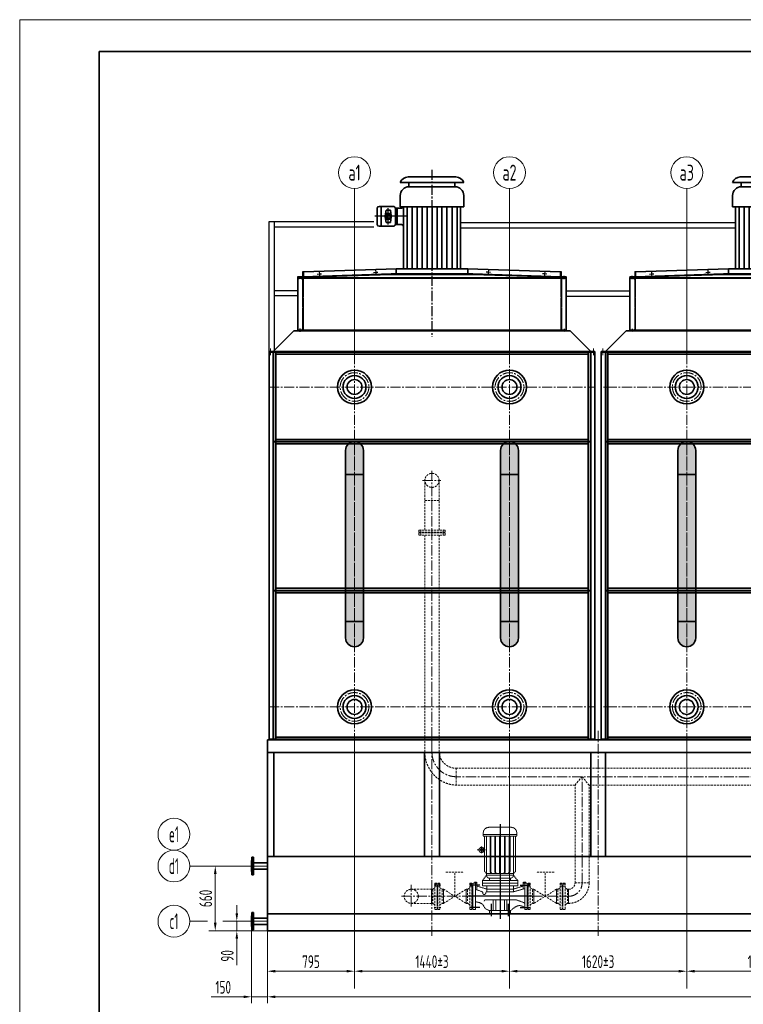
# Model space of a CAD drawing. Header units: millimetres. Extents: x 612290 to 637520, y -99766 to -71780.
# Tile 3 of 13: x 612290 to 619106, y -91226 to -81946. Entities that reach past the tile are written whole.
import ezdxf
from ezdxf.enums import TextEntityAlignment as Align

# ---------------------------------------------------------------- set-up
doc = ezdxf.new("R2010")
doc.units = ezdxf.units.MM
doc.linetypes.add('CENTER2', pattern=[28.575, 19.05, -3.175, 3.175, -3.175])
doc.linetypes.add('DASHED2', pattern=[9.525, 6.35, -3.175])
for name, color, linetype, lineweight in [('1粗实线', 7, 'Continuous', 35), ('2细实线', 3, 'Continuous', 13), ('3中心线', 1, 'CENTER2', 13), ('4虚线', 4, 'DASHED2', 13), ('7文本', 2, 'Continuous', 13), ('8标注', 3, 'Continuous', 13), ('9图表', 4, 'Continuous', 13)]:
    doc.layers.add(name, color=color, linetype=linetype, lineweight=lineweight)
for name, color, linetype in [('8遮盖', 250, 'Continuous'), ('CEN', 1, 'CENTER2'), ('dash', 3, 'DASHED2')]:
    doc.layers.add(name, color=color, linetype=linetype)
doc.styles.add('lanpec', font='bpec_e.shx', dxfattribs={"width": 0.75, "bigfont": 'hztxt.shx'})
doc.styles.add('lanpec-dim', font='bpec_e.shx', dxfattribs={"width": 0.75, "bigfont": 'hztxt.shx'})
doc.dimstyles.new('lanpec$0', dxfattribs={"dimscale": 0, "dimtxt": 4, "dimasz": 2.5, "dimexe": 2, "dimexo": 0, "dimgap": 1, "dimtad": 1, "dimtxsty": 'lanpec-dim', "dimcen": 2.5, "dimclrd": 256, "dimclre": 256, "dimclrt": 256, "dimazin": 3, "dimtfac": 1, "dimtmove": 0, "dimatfit": 3, "dimlwd": -1, "dimlwe": -1, "dimarcsym": 0})

# ---------------------------------------------------------------- blocks, each defined once
blk = doc.blocks.new('*D1417')
at = {"layer": '2细实线', "transparency": 16777216}
for p, q in [((615443.7, -88732.6), (615443.7, -90973.7)), ((616903.7, -88727.6), (616903.7, -90973.7)), ((615518.7, -90913.7), (616828.7, -90913.7))]:
    blk.add_line(p, q, dxfattribs=at)
for points in [[(615518.7, -90901.2), (615518.7, -90926.2), (615443.7, -90913.7)], [(616828.7, -90901.2), (616828.7, -90926.2), (616903.7, -90913.7)]]:
    blk.add_solid(points, dxfattribs=at)
at = {"layer": 'Defpoints', "color": 0, "transparency": 16777216}
for p in [(615443.7, -88732.6), (616903.7, -88727.6), (616903.7, -90913.7)]:
    blk.add_point(p, dxfattribs=at)
at = {"layer": '2细实线', "transparency": 16777216, "insert": (616173.7, -90823.7), "char_height": 120, "attachment_point": 5, "style": 'lanpec-dim'}
blk.add_mtext('1440%%P3', dxfattribs=at)
blk = doc.blocks.new('*D1418')
at = {"layer": '2细实线', "transparency": 16777216}
for p, q in [((618573.7, -89705.7), (618573.7, -90973.7)), ((620033.7, -89705.7), (620033.7, -90973.7)), ((619958.7, -90913.7), (618648.7, -90913.7))]:
    blk.add_line(p, q, dxfattribs=at)
for points in [[(618648.7, -90901.2), (618648.7, -90926.2), (618573.7, -90913.7)], [(619958.7, -90901.2), (619958.7, -90926.2), (620033.7, -90913.7)]]:
    blk.add_solid(points, dxfattribs=at)
at = {"layer": 'Defpoints', "color": 0, "transparency": 16777216}
for p in [(618573.7, -89705.7), (620033.7, -89705.7), (618573.7, -90913.7)]:
    blk.add_point(p, dxfattribs=at)
at = {"layer": '2细实线', "transparency": 16777216, "insert": (619303.7, -90823.7), "char_height": 120, "attachment_point": 5, "style": 'lanpec-dim'}
blk.add_mtext('1440%%P3', dxfattribs=at)
blk = doc.blocks.new('*D1419')
at = {"layer": '2细实线', "transparency": 16777216}
for p, q in [((616903.7, -88732.6), (616903.7, -90973.7)), ((618573.7, -89487.6), (618573.7, -90973.7)), ((616978.7, -90913.7), (618498.7, -90913.7))]:
    blk.add_line(p, q, dxfattribs=at)
for points in [[(616978.7, -90901.2), (616978.7, -90926.2), (616903.7, -90913.7)], [(618498.7, -90901.2), (618498.7, -90926.2), (618573.7, -90913.7)]]:
    blk.add_solid(points, dxfattribs=at)
at = {"layer": 'Defpoints', "color": 0, "transparency": 16777216}
for p in [(616903.7, -88732.6), (618573.7, -89487.6), (618573.7, -90913.7)]:
    blk.add_point(p, dxfattribs=at)
at = {"layer": '2细实线', "transparency": 16777216, "insert": (617738.7, -90823.7), "char_height": 120, "attachment_point": 5, "style": 'lanpec-dim'}
blk.add_mtext('1620%%P3', dxfattribs=at)
blk = doc.blocks.new('*D1420')
at = {"layer": '2细实线', "transparency": 16777216}
for p, q in [((614623.7, -90172.2), (614623.7, -91214.7)), ((623983.7, -90208.3), (623983.7, -91214.7)), ((614698.7, -91154.7), (623908.7, -91154.7))]:
    blk.add_line(p, q, dxfattribs=at)
for points in [[(614698.7, -91142.2), (614698.7, -91167.2), (614623.7, -91154.7)], [(623908.7, -91142.2), (623908.7, -91167.2), (623983.7, -91154.7)]]:
    blk.add_solid(points, dxfattribs=at)
at = {"layer": 'Defpoints', "color": 0, "transparency": 16777216}
for p in [(614623.7, -90172.2), (623983.7, -90208.3), (623983.7, -91154.7)]:
    blk.add_point(p, dxfattribs=at)
at = {"layer": '2细实线', "transparency": 16777216, "insert": (619303.7, -91064.7), "char_height": 120, "attachment_point": 5, "style": 'lanpec-dim'}
blk.add_mtext('9150', dxfattribs=at)
blk = doc.blocks.new('A1-零部件图-LANPEC-AUTOPRINT')
at = {"layer": '1粗实线'}
blk.add_lwpolyline([(-816, 10), (-10, 10), (-10, 584), (-816, 584)], close=True, dxfattribs=at)
at = {"layer": '9图表'}
blk.add_lwpolyline([(-841, 0), (0, 0), (0, 594), (-841, 594)], close=True, dxfattribs=at)
blk = doc.blocks.new('*D1438')
at = {"layer": '2细实线', "transparency": 16777216}
for p, q in [((614335, -90367.6), (614335, -90292.6)), ((614463.7, -90442.6), (614275, -90442.6)), ((614335, -90442.6), (614335, -90532.6)), ((614623.7, -90532.6), (614275, -90532.6)), ((614335, -90607.6), (614335, -90855.9))]:
    blk.add_line(p, q, dxfattribs=at)
for points in [[(614322.5, -90367.6), (614347.5, -90367.6), (614335, -90442.6)], [(614322.5, -90607.6), (614347.5, -90607.6), (614335, -90532.6)]]:
    blk.add_solid(points, dxfattribs=at)
at = {"layer": 'Defpoints', "color": 0, "transparency": 16777216}
for p in [(614463.7, -90442.6), (614335, -90532.6), (614623.7, -90532.6)]:
    blk.add_point(p, dxfattribs=at)
at = {"layer": '2细实线', "transparency": 16777216, "insert": (614245, -90769.2), "char_height": 120, "attachment_point": 5, "rotation": 90, "style": 'lanpec-dim'}
blk.add_mtext('90', dxfattribs=at)
blk = doc.blocks.new('*D1439')
at = {"layer": '2细实线', "transparency": 16777216}
for p, q in [((614463.7, -89922.6), (614072, -89922.6)), ((614132, -90457.6), (614132, -89997.6)), ((614623.7, -90532.6), (614072, -90532.6))]:
    blk.add_line(p, q, dxfattribs=at)
for points in [[(614119.5, -89997.6), (614144.5, -89997.6), (614132, -89922.6)], [(614119.5, -90457.6), (614144.5, -90457.6), (614132, -90532.6)]]:
    blk.add_solid(points, dxfattribs=at)
at = {"layer": 'Defpoints', "color": 0, "transparency": 16777216}
for p in [(614132, -89922.6), (614463.7, -89922.6), (614623.7, -90532.6)]:
    blk.add_point(p, dxfattribs=at)
at = {"layer": '2细实线', "transparency": 16777216, "insert": (614042, -90227.6), "char_height": 120, "attachment_point": 5, "rotation": 90, "style": 'lanpec-dim'}
blk.add_mtext('660', dxfattribs=at)
blk = doc.blocks.new('管口号')
at = {"layer": '2细实线'}
blk.add_circle((0, 5), 5, dxfattribs=at)
at = {"layer": '7文本', "style": 'lanpec', "width": 0.75}
blk.add_attdef('N', text='', height=5, dxfattribs=at).set_placement((0, 5), align=Align.MIDDLE_CENTER)
blk = doc.blocks.new('*D1442')
at = {"layer": '2细实线', "transparency": 16777216}
for p, q in [((614473.7, -90488.4), (614473.7, -91214.7)), ((614623.7, -90735.4), (614623.7, -91214.7)), ((614398.7, -91154.7), (614092, -91154.7)), ((614623.7, -91154.7), (614473.7, -91154.7)), ((614698.7, -91154.7), (614773.7, -91154.7))]:
    blk.add_line(p, q, dxfattribs=at)
for points in [[(614398.7, -91142.2), (614398.7, -91167.2), (614473.7, -91154.7)], [(614698.7, -91142.2), (614698.7, -91167.2), (614623.7, -91154.7)]]:
    blk.add_solid(points, dxfattribs=at)
at = {"layer": 'Defpoints', "color": 0, "transparency": 16777216}
for p in [(614473.7, -90488.4), (614623.7, -90735.4), (614623.7, -91154.7)]:
    blk.add_point(p, dxfattribs=at)
at = {"layer": '2细实线', "transparency": 16777216, "insert": (614207, -91064.7), "char_height": 120, "attachment_point": 5, "style": 'lanpec-dim'}
blk.add_mtext('150', dxfattribs=at)
blk = doc.blocks.new('_FENGJI')
for p, q in [((-298.8, 1398.6), (298.8, 1398.6)), ((-225.5, 1450), (225.5, 1450)), ((-216.7, 1357), (-216.7, 1398.6)), ((216.7, 1357), (216.7, 1398.6)), ((216.7, 1357), (-216.7, 1357)), ((-298.8, 1169.1), (-298.8, 1275)), ((298.8, 1169.1), (298.8, 1275)), ((-515.2, 1002), (-515.1, 1155.7)), ((-363.4, 1171.8), (-499, 1171.8)), ((-479.6, 985.8), (-479.6, 1171.8)), ((-440.4, 1083.8), (-431.2, 1136.9)), ((-392.4, 1136.9), (-431.2, 1136.9)), ((-383.2, 1083.8), (-392.4, 1136.9)), ((-287.5, 1156.3), (-344, 1156.3)), ((-344, 1005.2), (-344, 1152.4)), ((-327.8, 1001.3), (-327.8, 1152.4)), ((298.8, 1169.1), (-298.8, 1169.1)), ((-269.7, 583.7), (-269.7, 1169.1)), ((-233.8, 583.7), (-233.8, 1169.1)), ((-187.4, 583.7), (-187.4, 1169.1)), ((-141, 583.7), (-141, 1169.1)), ((-93, 583.7), (-93, 1169.1)), ((-45, 583.7), (-45, 1169.1)), ((1.4, 583.7), (1.4, 1169.1)), ((47.8, 583.7), (47.8, 1169.1)), ((94.2, 583.7), (94.2, 1169.1)), ((140.6, 583.7), (140.6, 1169.1)), ((188.6, 583.7), (188.6, 1169.1)), ((236.6, 583.7), (236.6, 1169.1)), ((269.7, 583.7), (269.7, 1169.1)), ((-431.2, 1020.7), (-440.4, 1073.8)), ((-392.4, 1020.7), (-383.2, 1073.8)), ((-363.4, 985.8), (-499, 985.8)), ((-392.4, 1020.7), (-431.2, 1020.7)), ((-287.5, 1001.3), (-344, 1001.3)), ((-1211.9, 557.1), (-335.5, 583.7)), ((-337.3, 581.9), (-337.3, 542.5)), ((-332, 583.7), (-335.5, 583.7)), ((-332, 583.7), (0, 583.7)), ((332, 583.7), (0, 583.7)), ((332, 583.7), (335.5, 583.7)), ((1211.9, 557.1), (335.5, 583.7)), ((337.3, 581.9), (337.3, 542.5)), ((0, 500), (-1265, 500)), ((-1265, 494.7), (-1265, 500)), ((-1265, 494.7), (-1265, 5.3)), ((-1265, 494.7), (0, 494.7)), ((-1212.1, 509.3), (-385.3, 535.8)), ((-1211.9, 504), (-385.1, 530.5)), ((-385.1, 534.1), (-385.1, 530.5)), ((-385.1, 530.5), (-332, 530.5)), ((-343.9, 535.9), (-383.3, 535.9)), ((343.9, 535.9), (-343.9, 535.9)), ((0, 530.5), (-332, 530.5)), ((332, 530.5), (0, 530.5)), ((0, 500), (1265, 500)), ((1265, 494.7), (0, 494.7)), ((385.1, 530.5), (332, 530.5)), ((343.9, 535.9), (383.3, 535.9)), ((385.1, 534.1), (385.1, 530.5)), ((1211.9, 504), (385.1, 530.5)), ((1212.1, 509.3), (385.3, 535.8)), ((1265, 494.7), (1265, 500)), ((1265, 494.7), (1265, 5.3)), ((-1265, 5.3), (-1265, 0)), ((1265, 5.3), (-1265, 5.3)), ((-1265, 0), (-1143.3, 0)), ((-1265, 0), (1265, 0)), ((1143.3, 0), (-1143.3, 0)), ((1265, 0), (1143.3, 0)), ((1265, 5.3), (1265, 0))]:
    blk.add_line(p, q)
for points in [[(-1211.9, 504), (-1211.9, 557.1), (-1215.4, 557.1, 0.414214), (-1217.2, 555.3), (-1217.2, 515.9, -0.414214), (-1223.8, 509.3), (-1263.2, 509.3, 0.414214), (-1265, 507.5), (-1265, 504)], [(1211.9, 504), (1211.9, 557.1), (1215.4, 557.1, -0.414214), (1217.2, 555.3), (1217.2, 515.9, 0.414214), (1223.8, 509.3), (1263.2, 509.3, -0.414214), (1265, 507.5), (1265, 504)]]:
    blk.add_lwpolyline(points, format="xyb", close=True)
for radius in [29.1, 19.4]:
    blk.add_circle((-411.8, 1078.8), radius)
for centre, radius, start, end in [((-220.9, 1365.5), 84.6, 93.16377, 156.98833), ((220.9, 1365.5), 84.6, 23.01167, 86.83623), ((-216.7, 1275), 82.1, 90, 180), ((216.7, 1275), 82.1, 0, 90), ((-499, 1155.7), 16.1, 90, 180), ((-363.4, 1152.4), 19.4, 0, 90), ((-288.4, 1176.1), 19.9, 272.57141, 339.4464), ((-499, 1002), 16.1, 180, 270), ((-363.4, 1005.2), 19.4, 270, 0), ((-287.5, 983.5), 17.8, 0, 90), ((-335.5, 581.9), 1.77, 90, 180), ((335.5, 581.9), 1.77, 0, 90), ((-383.3, 534.1), 1.77, 90, 180), ((-343.9, 542.5), 6.64, 270, 0), ((343.9, 542.5), 6.64, 180, 270), ((383.3, 534.1), 1.77, 0, 90)]:
    blk.add_arc(centre, radius, start, end)
at = {"layer": 'CEN', "ltscale": 5}
blk.add_line((0, 1518.2), (0, -58.2), dxfattribs=at)
at = {"layer": 'CEN'}
for p, q in [((-411.8, 1001.3), (-411.8, 1156.3)), ((-240.1, 1078.7), (-537.8, 1078.7)), ((-530.8, 571.2), (-529.6, 531.4)), ((530.8, 571.2), (529.6, 531.4)), ((-1254.8, 485.7), (-1254.8, 515.1)), ((-1081, 534.9), (-1041.2, 536.1)), ((-1061.7, 555.4), (-1060.5, 515.6)), ((-550.1, 550.7), (-510.3, 551.9)), ((550.1, 550.7), (510.3, 551.9)), ((1081, 534.9), (1041.2, 536.1)), ((1061.7, 555.4), (1060.5, 515.6)), ((1245, 487.3), (1245, 516.7)), ((-1245, 20.3), (-1245, -9.1)), ((1245, 18.4), (1245, -11.1))]:
    blk.add_line(p, q, dxfattribs=at)
at = {"layer": 'dash'}
for p, q in [((-1220.3, 481.4), (-1220.3, 18.6)), ((-1215, 486.7), (-1215, 13.3)), ((1215, 486.7), (1215, 13.3)), ((1220.3, 481.4), (1220.3, 18.6))]:
    blk.add_line(p, q, dxfattribs=at)
for centre, start, end in [((-1233.6, 481.4), 0, 90), ((-1228.3, 486.7), 0, 90), ((1228.3, 486.7), 90, 180), ((1233.6, 481.4), 90, 180), ((-1233.6, 18.6), 270, 0), ((-1228.3, 13.3), 270, 0), ((1228.3, 13.3), 180, 270), ((1233.6, 18.6), 180, 270)]:
    blk.add_arc(centre, 13.3, start, end, dxfattribs=at)
blk = doc.blocks.new('_9-3mukai')
at = {"layer": '1粗实线'}
for p, q in [((255057.2, -35230.2), (255251.2, -35036.2)), ((255251.2, -35036.2), (257853.2, -35036.2)), ((258047.2, -35230.2), (257853.2, -35036.2)), ((255017.2, -35230.2), (258087.2, -35230.2)), ((255017.2, -35230.2), (255017.2, -35236.2)), ((255017.2, -35236.2), (258087.2, -35236.2)), ((255017.2, -35236.2), (255017.2, -38886.2)), ((255057.2, -35236.2), (255057.2, -38886.2)), ((255060.2, -35236.2), (255060.2, -38886.2)), ((255080.2, -35236.2), (255080.2, -38886.2)), ((255080.2, -35256.2), (258024.2, -35256.2)), ((258024.2, -35236.2), (258024.2, -38886.2)), ((258044.2, -35236.2), (258044.2, -38886.2)), ((258047.2, -35236.2), (258047.2, -38886.2)), ((258087.2, -35230.2), (258087.2, -35236.2)), ((258087.2, -35236.2), (258087.2, -38886.2)), ((255060.2, -36080.2), (258044.2, -36080.2)), ((255060.2, -36083.2), (258044.2, -36083.2)), ((255080.2, -36060.2), (258024.2, -36060.2)), ((255080.2, -36103.2), (258024.2, -36103.2)), ((255060.2, -37483.2), (258044.2, -37483.2)), ((255060.2, -37486.2), (258044.2, -37486.2)), ((255080.2, -37463.2), (258024.2, -37463.2)), ((255080.2, -37506.2), (258024.2, -37506.2)), ((255080.2, -38866.2), (258024.2, -38866.2)), ((258087.2, -38886.2), (255017.2, -38886.2))]:
    blk.add_line(p, q, dxfattribs=at)
for centre, radius in [((255822.2, -35566.2), 160), ((257282.2, -35566.2), 160), ((255822.2, -35566.2), 108), ((255822.2, -35566.2), 70.1), ((257282.2, -35566.2), 108), ((257282.2, -35566.2), 70.1), ((255822.2, -38581.2), 160), ((255822.2, -38581.2), 108), ((255822.2, -38581.2), 70.1), ((257282.2, -38581.2), 160), ((257282.2, -38581.2), 108), ((257282.2, -38581.2), 70.1)]:
    blk.add_circle(centre, radius, dxfattribs=at)
at = {"layer": '3中心线', "ltscale": 5}
for p, q in [((255032.2, -35203.9), (255032.2, -35266)), ((255822.2, -35256.2), (255822.2, -38891.2)), ((257282.2, -35256.2), (257282.2, -38891.2)), ((258072.2, -35203.9), (258072.2, -35266))]:
    blk.add_line(p, q, dxfattribs=at)
for centre in [(255822.2, -35566.2), (257282.2, -35566.2), (255822.2, -38581.2), (257282.2, -38581.2)]:
    blk.add_circle(centre, 135, dxfattribs=at)
at = {"layer": '1粗实线'}
blk.add_blockref('_FENGJI', (256552.2, -35036.2), dxfattribs=at)
blk = doc.blocks.new('shuibeng111')
at = {"ltscale": 0.8}
for p, q in [((-157.5, 762.6), (-157.5, 731.9)), ((-105.1, 815), (36.2, 815)), ((105.1, 815), (0, 815)), ((157.5, 762.6), (157.5, 731.9)), ((-157.5, 731.9), (0, 731.9)), ((-145.2, 731.9), (-145.2, 398)), ((-126.3, 363.4), (-126.3, 731.9)), ((-94, 398), (-94, 731.9)), ((-86.7, 398), (-86.7, 731.9)), ((-48.9, 398), (-48.9, 731.9)), ((-41.6, 398), (-41.6, 731.9)), ((-3.7, 379.2), (-3.7, 731.9)), ((157.5, 731.9), (0, 731.9)), ((3.7, 379.2), (3.7, 731.9)), ((41.6, 398), (41.6, 731.9)), ((48.9, 398), (48.9, 731.9)), ((86.7, 398), (86.7, 731.9)), ((94, 398), (94, 731.9)), ((126.3, 363.4), (126.3, 731.9)), ((145.2, 731.9), (145.2, 398)), ((154.2, 618.6), (145.2, 621.8)), ((154.2, 585.5), (145.2, 582.4)), ((161, 602.1), (154.2, 618.6)), ((154.2, 618.6), (154.2, 601.8)), ((154.2, 585.5), (154.2, 602.3)), ((161, 602.1), (154.2, 585.5)), ((-145.2, 398), (-126.3, 379.2)), ((-126.3, 379.2), (0, 379.2)), ((-94, 398), (-85, 379.2)), ((-86.7, 398), (-94, 398)), ((-86.7, 398), (-77.7, 379.2)), ((-48.9, 398), (-43.7, 379.2)), ((-41.6, 398), (-48.9, 398)), ((-41.6, 398), (-36.3, 379.2)), ((0, 398), (-3.7, 398)), ((0, 398), (3.7, 398)), ((126.3, 379.2), (0, 379.2)), ((41.6, 398), (36.3, 379.2)), ((41.6, 398), (48.9, 398)), ((48.9, 398), (43.7, 379.2)), ((86.7, 398), (77.7, 379.2)), ((94, 398), (85, 379.2)), ((86.7, 398), (94, 398)), ((145.2, 398), (126.3, 379.2)), ((-232.6, 290), (-257, 290)), ((-257, 40), (-257, 290)), ((-241.7, 299.1), (-217.1, 299.1)), ((-241.7, 290), (-241.7, 299.1)), ((-239.7, 290), (-239.7, 299.1)), ((-217.1, 290), (-232.6, 290)), ((-232.6, 40), (-232.6, 290)), ((-219.1, 290), (-219.1, 299.1)), ((-217.1, 234), (-217.1, 299.1)), ((-126.3, 363.4), (-166.2, 314.2)), ((0, 314.2), (-166.2, 314.2)), ((-166.2, 314.2), (-166.2, 288.7)), ((-166.2, 288.7), (166.2, 288.7)), ((0, 288.7), (-166.2, 288.7)), ((-166.2, 288.7), (-166.2, 263.1)), ((0, 363.5), (-126.3, 363.5)), ((-98.6, 335.6), (-98.6, 314.2)), ((0, 335.6), (-98.6, 335.6)), ((0, 363.5), (126.3, 363.5)), ((0, 335.6), (98.6, 335.6)), ((0, 314.2), (166.2, 314.2)), ((0, 288.7), (166.2, 288.7)), ((98.6, 335.6), (98.6, 314.2)), ((126.3, 363.4), (166.2, 314.2)), ((166.2, 314.2), (166.2, 288.7)), ((166.2, 288.7), (166.2, 263.1)), ((217.1, 234), (217.1, 299.1)), ((241.7, 299.1), (217.1, 299.1)), ((217.1, 290), (232.6, 290)), ((219.1, 290), (219.1, 299.1)), ((232.6, 290), (257, 290)), ((232.6, 40), (232.6, 290)), ((239.7, 290), (239.7, 299.1)), ((241.7, 290), (241.7, 299.1)), ((257, 40), (257, 290)), ((-260, 245.7), (-257, 245.7)), ((-260, 84.3), (-260, 245.7)), ((-260, 84.3), (-260, 245.7)), ((-260, 234.8), (-260, 95.2)), ((-260, 234.8), (-260, 95.2)), ((-125.5, 206.9), (-232.6, 237.8)), ((-217.1, 261.2), (-125.5, 232.6)), ((-166.2, 263.1), (166.2, 263.1)), ((-125.5, 263.1), (-125.5, 206.9)), ((125.5, 232.6), (-125.5, 232.6)), ((125.5, 206.9), (-125.5, 206.9)), ((125.5, 263.1), (125.5, 206.9)), ((217.1, 261.7), (125.5, 232.6)), ((135, 197.4), (135, 195.4)), ((163.2, 195.4), (163.2, 199.5)), ((170.4, 208.8), (232.6, 231.6)), ((260, 245.7), (257, 245.7)), ((260, 84.3), (260, 245.7)), ((260, 84.3), (260, 245.7)), ((260, 234.8), (260, 95.2)), ((260, 234.8), (260, 95.2)), ((-222.4, 106.1), (-158.2, 129.6)), ((-139.9, 132), (0, 132)), ((-63.5, 30), (-63.5, 132)), ((-40.6, 30), (-40.7, 132)), ((139.9, 132), (0, 132)), ((40.6, 30), (40.7, 132)), ((63.5, 30), (63.5, 132)), ((148.7, 181.7), (149.5, 181.7)), ((-260, 84.3), (-257, 84.3)), ((-232.6, 40), (-257, 40)), ((-100, 0), (-100, 30)), ((-100, 30), (100, 30)), ((-100, 0), (100, 0)), ((100, 0), (100, 30)), ((232.6, 40), (257, 40)), ((260, 84.3), (257, 84.3))]:
    blk.add_line(p, q, dxfattribs=at)
for p, q in [((-157.5, 747.2), (157.5, 747.2)), ((173.9, 570.4), (173.9, 633.3))]:
    blk.add_line(p, q)
at = {"color": 1}
blk.add_line((136.2, 602.1), (213.9, 602.1), dxfattribs=at)
at = {"ltscale": 0.8}
blk.add_circle((173.9, 602.1), 12.9, dxfattribs=at)
for centre, radius, start, end in [((-105.1, 762.6), 52.4, 90, 180), ((105.1, 762.6), 52.4, 0, 90), ((152.5, 624.2), 5.79, 286.32579, 314.01188), ((152.5, 580), 5.79, 45.98812, 73.67421), ((173.9, 602.1), 24.9, 225.98812, 134.01188), ((-98.6, 363.4), 27.8, 180, 270), ((98.6, 363.4), 27.8, 270, 0), ((125.5, 197.4), 9.58, 0, 90), ((148.7, 195.4), 13.7, 180, 270), ((149.5, 195.4), 13.7, 270, 0), ((172.8, 199.5), 9.58, 104.28145, 180), ((-218.9, 92.8), 13.7, 104.48805, 180), ((-139.9, 63.6), 68.4, 90, 105.49878), ((136.5, 118.8), 13.7, 0, 75.51195)]:
    blk.add_arc(centre, radius, start, end, dxfattribs=at)
for points in [[(100, 30), (142.1, 54.4), (160.1, 83.6), (232.6, 113.6)], [(-232.6, 61.4), (-186.7, 76.9), (-100, 30)]]:
    blk.add_spline(points, degree=3, dxfattribs=at)
at = {"layer": 'CEN'}
for p, q in [((0, 844.4), (0, -47.9)), ((-191.1, 270), (-284.6, 270)), ((191.1, 270), (284.6, 270)), ((-308.1, 165), (303, 165)), ((-80, -23.4), (-80, 93.2)), ((80, -23.4), (80, 93.2)), ((-191.1, 60), (-284.6, 60)), ((191.1, 60), (284.6, 60))]:
    blk.add_line(p, q, dxfattribs=at)
blk = doc.blocks.new('_shuibenmokuai')
at = {"layer": '3中心线', "ltscale": 5}
for p, q in [((773, 292), (773, 1292)), ((-836, 67.5), (-836, 272.3)), ((-929.1, 165), (-232.6, 165)), ((306.1, 165), (646, 165))]:
    blk.add_line(p, q, dxfattribs=at)
blk.add_arc((646, 292), 127, 270, 0, dxfattribs=at)
at = {"layer": '4虚线', "ltscale": 3}
for p, q in [((706.5, 1212.5), (773, 1292)), ((706.5, 292), (706.5, 1212.5)), ((773, 1292), (839.5, 1212.5)), ((839.5, 292), (839.5, 1212.5)), ((-511.3, 393.9), (-339.7, 393.9)), ((-425.5, 165), (-425.5, 393.9)), ((511.3, 393.9), (339.7, 393.9)), ((425.5, 165), (425.5, 393.9)), ((-613, 290), (-613, 40)), ((-566, 290), (-566, 40)), ((-285, 290), (-285, 40)), ((285, 290), (285, 40)), ((566, 290), (566, 40)), ((613, 290), (613, 40)), ((706.5, 292), (839.5, 292)), ((-646, 231.5), (-836, 231.5)), ((-646, 231.5), (-635.7, 231.5)), ((-646, 231.5), (-646, 98.5)), ((-634.1, 225.5), (-634.1, 106.9)), ((-632.6, 232.3), (-615.9, 242.3)), ((-620.3, 270), (-585.7, 270)), ((-558.7, 270), (-593.3, 270)), ((-593, 257), (-593, 73)), ((-591, 257), (-588, 257)), ((-588, 257), (-591, 257)), ((-586, 257), (-586, 73)), ((-546.4, 232.3), (-563.1, 242.3)), ((-544.9, 225.5), (-544.9, 106.9)), ((-533, 231.5), (-543.3, 231.5)), ((-533, 231.5), (-533, 98.5)), ((-533, 231.5), (-318, 98.5)), ((-533, 98.5), (-318, 231.5)), ((-318, 231.5), (-307.7, 231.5)), ((-318, 231.5), (-318, 98.5)), ((-306.1, 225.5), (-306.1, 106.9)), ((-304.6, 232.3), (-287.9, 242.3)), ((-265, 257), (-265, 73)), ((260, 245.7), (263, 245.7)), ((263, 245.7), (263, 84.3)), ((265, 257), (265, 73)), ((304.6, 232.3), (287.9, 242.3)), ((306.1, 225.5), (306.1, 106.9)), ((318, 231.5), (307.7, 231.5)), ((318, 231.5), (318, 98.5)), ((533, 231.5), (318, 98.5)), ((533, 98.5), (318, 231.5)), ((533, 231.5), (543.3, 231.5)), ((533, 231.5), (533, 98.5)), ((544.9, 225.5), (544.9, 106.9)), ((546.4, 232.3), (563.1, 242.3)), ((586, 257), (586, 73)), ((593, 257), (593, 73)), ((632.6, 232.3), (615.9, 242.3)), ((634.1, 225.5), (634.1, 106.9)), ((646, 231.5), (635.7, 231.5)), ((646, 98.5), (646, 231.5)), ((646, 231.5), (646, 98.5)), ((646, 231.5), (646, 98.5)), ((-646, 98.5), (-836, 98.5)), ((-646, 98.5), (-635.7, 98.5)), ((-632.6, 97.7), (-615.9, 87.7)), ((-546.4, 97.7), (-563.1, 87.7)), ((-533, 98.5), (-543.3, 98.5)), ((-318, 98.5), (-307.7, 98.5)), ((-304.6, 97.7), (-287.9, 87.7)), ((304.6, 97.7), (287.9, 87.7)), ((318, 98.5), (307.7, 98.5)), ((533, 98.5), (543.3, 98.5)), ((546.4, 97.7), (563.1, 87.7)), ((632.6, 97.7), (615.9, 87.7)), ((646, 98.5), (635.7, 98.5)), ((-620.3, 60), (-585.7, 60)), ((-558.7, 60), (-593.3, 60)), ((263, 84.3), (260, 84.3))]:
    blk.add_line(p, q, dxfattribs=at)
for points in [[(-613, 290), (-593, 290)], [(-613, 279), (-593, 279)], [(-593, 40), (-593, 73), (-591, 73), (-591, 165), (-591, 257), (-593, 257), (-593, 290)], [(-586, 40), (-586, 73), (-588, 73), (-588, 165), (-588, 257), (-586, 257), (-586, 290)], [(-566, 290), (-586, 290)], [(-566, 279), (-586, 279)], [(-285, 290), (-265, 290)], [(-285, 279), (-265, 279)], [(-265, 40), (-265, 73), (-263, 73), (-263, 165), (-263, 257), (-265, 257), (-265, 290)], [(265, 40), (265, 73), (263, 73), (263, 165), (263, 257), (265, 257), (265, 290)], [(285, 290), (265, 290)], [(285, 279), (265, 279)], [(566, 290), (586, 290)], [(566, 279), (586, 279)], [(586, 40), (586, 73), (588, 73), (588, 165), (588, 257), (586, 257), (586, 290)], [(593, 40), (593, 73), (591, 73), (591, 165), (591, 257), (593, 257), (593, 290)], [(613, 290), (593, 290)], [(613, 279), (593, 279)], [(-646, 165), (-646, 231.5)], [(-613, 261), (-593, 261)], [(-566, 261), (-586, 261)], [(-533, 165), (-533, 231.5)], [(-318, 165), (-318, 231.5)], [(-285, 261), (-265, 261)], [(285, 261), (265, 261)], [(318, 165), (318, 231.5)], [(533, 165), (533, 231.5)], [(566, 261), (586, 261)], [(613, 261), (593, 261)], [(646, 165), (646, 231.5)], [(-646, 165), (-646, 98.5)], [(-533, 165), (-533, 98.5)], [(-318, 165), (-318, 98.5)], [(318, 165), (318, 98.5)], [(533, 165), (533, 98.5)], [(646, 165), (646, 98.5)], [(-613, 40), (-593, 40)], [(-566, 40), (-586, 40)], [(-285, 40), (-265, 40)], [(285, 40), (265, 40)], [(566, 40), (586, 40)], [(613, 40), (593, 40)]]:
    blk.add_lwpolyline(points, dxfattribs=at)
blk.add_circle((-836, 165), 66.5, dxfattribs=at)
for centre, radius, start, end in [((646, 292), 60.5, 270, 0), ((646, 292), 193.5, 270, 0), ((-635.7, 237.5), 6, 270, 300.76272), ((-619, 247.4), 6, 300.76272, 0), ((-560, 247.4), 6, 180, 239.23728), ((-543.3, 237.5), 6, 239.23728, 270), ((-307.7, 237.5), 6, 270, 300.76272), ((-291, 247.4), 6, 300.76272, 0), ((291, 247.4), 6, 180, 239.23728), ((307.7, 237.5), 6, 239.23728, 270), ((543.3, 237.5), 6, 270, 300.76272), ((560, 247.4), 6, 300.76272, 0), ((619, 247.4), 6, 180, 239.23728), ((635.7, 237.5), 6, 239.23728, 270), ((-635.7, 92.5), 6, 59.23728, 90), ((-543.3, 92.5), 6, 90, 120.76272), ((-307.7, 92.5), 6, 59.23728, 90), ((307.7, 92.5), 6, 90, 120.76272), ((543.3, 92.5), 6, 59.23728, 90), ((635.7, 92.5), 6, 90, 120.76272), ((-619, 82.6), 6, 0, 59.23728), ((-560, 82.6), 6, 120.76272, 180), ((-291, 82.6), 6, 0, 59.23728), ((291, 82.6), 6, 120.76272, 180), ((560, 82.6), 6, 0, 59.23728), ((619, 82.6), 6, 120.76272, 180)]:
    blk.add_arc(centre, radius, start, end, dxfattribs=at)
at = {"layer": '4虚线', "ltscale": 3, "xscale": -1}
blk.add_blockref('shuibeng111', (0, 0), dxfattribs=at)
blk = doc.blocks.new('*D1409')
at = {"layer": '2细实线', "transparency": 16777216}
for p, q in [((614623.7, -90735.4), (614623.7, -90973.7)), ((615443.7, -90683.4), (615443.7, -90973.7)), ((615368.7, -90913.7), (614698.7, -90913.7))]:
    blk.add_line(p, q, dxfattribs=at)
for points in [[(614698.7, -90901.2), (614698.7, -90926.2), (614623.7, -90913.7)], [(615368.7, -90901.2), (615368.7, -90926.2), (615443.7, -90913.7)]]:
    blk.add_solid(points, dxfattribs=at)
at = {"layer": 'Defpoints', "color": 0, "transparency": 16777216}
for p in [(614623.7, -90735.4), (615443.7, -90683.4), (614623.7, -90913.7)]:
    blk.add_point(p, dxfattribs=at)
at = {"layer": '2细实线', "transparency": 16777216, "insert": (615033.7, -90823.7), "char_height": 120, "attachment_point": 5, "style": 'lanpec-dim'}
blk.add_mtext('795', dxfattribs=at)
blk = doc.blocks.new('A$C3008ef64')
at = {"layer": '8遮盖'}
h = blk.add_hatch(color=256, dxfattribs=at)
h.dxf.hatch_style = 1
h.paths.add_polyline_path([(84.2, 1635.6, 0.414214), (0, 1551.4), (0, 1322.4), (84.2, 1322.4)])
h.paths.add_polyline_path([(168.3, 1551.4, 0.414214), (84.2, 1635.6), (84.2, 1322.4), (168.3, 1322.4)])
h.paths.add_polyline_path([(168.3, 1322.4), (84.2, 1322.4), (84.2, -61), (168.3, -61)])
h.paths.add_polyline_path([(84.2, 1322.4), (0, 1322.4), (0, -61), (84.2, -61)])
h.paths.add_polyline_path([(84.2, -61), (0, -61), (0, -215.8, 0.414214), (84.2, -300)])
h.paths.add_polyline_path([(168.3, -61), (84.2, -61), (84.2, -300, 0.414214), (168.3, -215.8)])
at = {"layer": '1粗实线'}
for p, q in [((0, 1322.4), (0, 1551.4)), ((168.3, 1322.4), (168.3, 1551.4)), ((0, 1322.4), (168.3, 1322.4)), ((0, 1322.4), (0, -215.8)), ((168.3, 1322.4), (168.3, -61)), ((0, -61), (168.3, -61)), ((168.3, -61), (168.3, -215.8))]:
    blk.add_line(p, q, dxfattribs=at)
for centre, start, end in [((84.2, 1551.4), 0, 180), ((84.2, -215.8), 180, 0)]:
    blk.add_arc(centre, 84.2, start, end, dxfattribs=at)
at = {"layer": '3中心线', "ltscale": 5}
blk.add_line((84.2, 1635.6), (84.2, -300), dxfattribs=at)

msp = doc.modelspace()

# ---------------------------------------------------------------- linework, layer by layer
for p, q in [((615627.124, -83851.67), (614636.214, -83851.67)), ((614636.214, -83851.67), (614636.214, -85071.562)), ((614686.214, -83851.67), (614686.214, -85071.562)), ((616443.419, -83857.67), (619034.009, -83857.67)), ((615627.124, -83901.67), (614686.214, -83901.67)), ((616443.419, -83907.67), (619034.009, -83907.67)), ((614686.214, -84496.61), (614908.714, -84496.61)), ((617438.714, -84502.61), (618038.714, -84502.61)), ((614686.214, -84546.61), (614908.714, -84546.61)), ((617438.714, -84552.61), (618038.714, -84552.61)), ((614623.714, -90388.926), (614623.714, -90534.38))]:
    msp.add_line(p, q)
at = {"layer": '1粗实线'}
for p, q in [((614623.714, -88732.562), (623983.714, -88732.562)), ((614623.714, -88732.562), (614623.714, -90532.562)), ((614638.714, -88727.562), (614677.714, -88727.562)), ((614623.714, -88852.562), (623983.714, -88852.562)), ((614683.714, -88852.562), (614683.714, -89832.562)), ((616103.714, -88852.562), (616103.714, -89832.562)), ((616243.714, -88852.562), (616243.714, -89832.562)), ((617668.714, -88852.562), (617668.714, -89832.562)), ((617808.714, -88852.562), (617808.714, -89832.562)), ((614473.714, -89871.562), (614473.714, -89973.562)), ((614473.714, -89871.562), (614475.714, -89871.562)), ((614475.714, -89840.062), (614475.714, -90005.062)), ((614475.714, -89840.062), (614491.714, -89840.062)), ((614491.714, -90005.062), (614491.714, -89840.062)), ((614491.714, -89892.412), (614623.714, -89892.412)), ((614623.714, -89832.562), (623983.714, -89832.562)), ((614473.714, -89973.562), (614475.714, -89973.562)), ((614475.714, -90005.062), (614491.714, -90005.062)), ((614491.714, -89952.712), (614623.714, -89952.712)), ((614475.714, -90360.062), (614475.714, -90525.062)), ((614475.714, -90360.062), (614491.714, -90360.062)), ((614491.714, -90525.062), (614491.714, -90360.062)), ((614623.714, -90372.562), (618396.721, -90372.562)), ((618396.721, -90372.562), (618969.337, -90372.562)), ((618969.337, -90372.562), (623983.714, -90372.562)), ((614473.714, -90391.562), (614473.714, -90493.562)), ((614473.714, -90391.562), (614475.714, -90391.562)), ((614491.714, -90412.412), (614623.714, -90412.412)), ((614491.714, -90472.712), (614623.714, -90472.712)), ((614473.714, -90493.562), (614475.714, -90493.562)), ((614475.714, -90525.062), (614491.714, -90525.062)), ((614623.714, -90532.562), (623983.714, -90532.562))]:
    msp.add_line(p, q, dxfattribs=at)
at = {"layer": '2细实线'}
for p, q in [((615443.714, -85097.562), (615443.714, -83537.003)), ((616903.714, -85097.562), (616903.714, -83537.003)), ((618573.714, -85097.562), (618573.714, -83537.003)), ((616443.419, -83799.374), (616443.419, -83986.35)), ((619034.009, -83818.581), (619034.009, -84054.19)), ((617438.714, -84496.554), (617438.714, -84579.525)), ((618038.714, -84486.71), (618038.714, -84602.026)), ((616079.714, -86777.562), (616079.714, -86780.562)), ((616079.714, -86780.562), (616079.714, -86777.562)), ((618573.714, -88732.562), (618573.714, -89487.554)), ((614083.259, -89922.562), (613892.57, -89922.562)), ((614059.692, -90442.562), (613892.57, -90442.562)), ((614275.014, -90442.562), (614202.168, -90442.562)), ((615443.714, -90973.702), (615443.714, -91077.503)), ((616903.714, -90973.702), (616903.714, -91077.503)), ((618573.714, -90973.702), (618573.714, -91077.503))]:
    msp.add_line(p, q, dxfattribs=at)
at = {"layer": '3中心线', "ltscale": 5}
for p, q in [((614638.714, -85407.562), (617708.714, -85407.562)), ((623773.714, -85407.562), (617768.714, -85407.562)), ((616173.714, -86196.939), (616173.714, -86797.287)), ((616084.958, -86287.562), (616257.807, -86287.562)), ((616173.714, -88851.562), (616173.714, -86760.837)), ((614638.714, -88422.562), (617708.714, -88422.562)), ((623773.714, -88422.562), (617768.714, -88422.562)), ((616173.714, -90580.897), (616173.714, -88649.532)), ((617738.714, -90580.897), (617738.714, -88649.532)), ((619303.714, -89080.562), (616402.714, -89080.562))]:
    msp.add_line(p, q, dxfattribs=at)
at = {"layer": '3中心线'}
for p, q in [((616068.714, -86780.562), (616068.714, -86750.562)), ((616278.714, -86780.562), (616278.714, -86750.562)), ((616068.714, -86777.562), (616068.714, -86807.562)), ((616278.714, -86777.562), (616278.714, -86807.562)), ((614463.714, -89922.562), (614623.714, -89922.562)), ((614470.714, -89860.062), (614496.714, -89860.062)), ((614470.714, -89985.062), (614496.714, -89985.062)), ((614470.714, -90380.062), (614496.714, -90380.062)), ((614463.714, -90442.562), (614623.714, -90442.562)), ((614470.714, -90505.062), (614496.714, -90505.062))]:
    msp.add_line(p, q, dxfattribs=at)
at = {"layer": '3中心线', "ltscale": 5}
msp.add_arc((616402.714, -88851.562), 229, 180, 270, dxfattribs=at)
at = {"layer": '4虚线', "ltscale": 3}
for p, q in [((616107.214, -86755.562), (616107.214, -86287.562)), ((616240.214, -86755.562), (616240.214, -86287.562)), ((616240.214, -86477.562), (616107.214, -86477.562)), ((616048.714, -86775.562), (616048.714, -86755.562)), ((616048.714, -86755.562), (616298.714, -86755.562)), ((616298.714, -86755.562), (616298.714, -86775.562)), ((616298.714, -86775.562), (616048.714, -86775.562)), ((616298.714, -86782.562), (616048.714, -86782.562)), ((616048.714, -86782.562), (616048.714, -86802.562)), ((616048.714, -86802.562), (616298.714, -86802.562)), ((616079.714, -86777.562), (616079.714, -86775.562)), ((616267.714, -86777.562), (616079.714, -86777.562)), ((616267.714, -86780.562), (616079.714, -86780.562)), ((616079.714, -86780.562), (616079.714, -86782.562)), ((616107.214, -86802.562), (616107.214, -88851.562)), ((616240.214, -86802.562), (616240.214, -88851.562)), ((616267.714, -86775.562), (616267.714, -86777.562)), ((616267.714, -86782.562), (616267.714, -86780.562)), ((616298.714, -86802.562), (616298.714, -86782.562)), ((616240.214, -88851.562), (616107.214, -88851.562)), ((619303.714, -89001.062), (616402.714, -89001.062)), ((616402.714, -89001.062), (616402.714, -89160.062)), ((617521.214, -89160.062), (616402.714, -89160.062)), ((619303.714, -89160.062), (617654.214, -89160.062))]:
    msp.add_line(p, q, dxfattribs=at)
msp.add_circle((616173.714, -86287.562), 66.5, dxfattribs=at)
for centre, radius, start, end in [((616416, -88851.562), 308.786, 180, 267.5340061), ((616402.714, -88837.997), 163.065, 184.7718881, 270)]:
    msp.add_arc(centre, radius, start, end, dxfattribs=at)

# ---------------------------------------------------------------- block references
at = {"xscale": 30, "yscale": 30, "zscale": 30}
msp.add_blockref('A1-零部件图-LANPEC-AUTOPRINT', (637519.676, -99765.581), dxfattribs=at)
at = {"layer": '1粗实线'}
for p in [(615359.564, -87556.1), (616819.564, -87556.1), (618489.564, -87556.1)]:
    msp.add_blockref('A$C3008ef64', p, dxfattribs=at)
at = {"layer": '2细实线'}
for name, p in [('_9-3mukai', (359621.515, -49841.397)), ('_shuibenmokuai', (616814.714, -90372.562))]:
    msp.add_blockref(name, p, dxfattribs=at)
at = {"layer": '2细实线', "xscale": -1}
msp.add_blockref('_9-3mukai', (875855.913, -49841.397), dxfattribs=at)
at = {"layer": '8标注', "xscale": 30, "yscale": 30, "zscale": 30}
for p, values in [((615443.714, -83537.003), {'N': 'a1'}), ((616903.714, -83537.003), {'N': 'a2'}), ((618573.714, -83537.003), {'N': 'a3'})]:
    msp.add_blockref('管口号', p, dxfattribs=at).add_auto_attribs(values)
at = {"layer": '8标注'}
ref = msp.add_blockref('管口号', (613742.57, -89472.562), dxfattribs=dict(at, xscale=-30, yscale=30, zscale=30, rotation=180))
ref.add_attrib('N', 'e1', dxfattribs={"layer": '7文本', "height": 150, "style": 'lanpec', "width": 0.6}).set_placement((613742.57, -89622.562), align=Align.MIDDLE_CENTER)
ref = msp.add_blockref('管口号', (613742.57, -89772.562), dxfattribs=dict(at, xscale=-30, yscale=30, zscale=30, rotation=180))
ref.add_attrib('N', 'd1', dxfattribs={"layer": '7文本', "height": 150, "style": 'lanpec', "width": 0.6}).set_placement((613742.57, -89922.562), align=Align.MIDDLE_CENTER)
ref = msp.add_blockref('管口号', (613742.57, -90292.562), dxfattribs=dict(at, xscale=-30, yscale=30, zscale=30, rotation=180))
ref.add_attrib('N', 'c1', dxfattribs={"layer": '7文本', "height": 150, "style": 'lanpec', "width": 0.6}).set_placement((613742.57, -90442.562), align=Align.MIDDLE_CENTER)

# ---------------------------------------------------------------- dimensions: what is measured, and where the dimension line sits
at = {"layer": '2细实线'}
for base, p1, p2, text, override, picture, middle in [((616903.714, -90913.702), (615443.714, -88732.562), (616903.714, -88727.562), '1440%%P3', {"dimscale": 30}, '*D1417', (616173.714, -90823.702)), ((618573.714, -90913.702), (616903.714, -88732.562), (618573.714, -89487.554), '1620%%P3', {"dimscale": 30}, '*D1419', (617738.714, -90823.702)), ((623983.714, -91154.701), (614623.714, -90172.228), (623983.714, -90208.302), '9150', {"dimscale": 30}, '*D1420', (619303.714, -91064.701)), ((614623.714, -90913.702), (615443.714, -90683.379), (614623.714, -90735.354), '795', {"dimscale": 30, "dimtoh": 1}, '*D1409', (615033.714, -90823.702))]:
    dim = msp.add_linear_dim(base=base, p1=p1, p2=p2, text=text, dimstyle='lanpec$0', override=override, dxfattribs=at)
    dim.commit()
    dim.dimension.update_dxf_attribs({"geometry": picture, "text_midpoint": middle})
for base, p1, p2, angle, text, override, picture, middle in [((618573.714, -90913.702), (620033.714, -89705.704), (618573.714, -89705.704), 180, '1440%%P3', {"dimscale": 30}, '*D1418', (619303.714, -90823.702)), ((614132.04, -89922.562), (614623.714, -90532.562), (614463.714, -89922.562), 90, '660', {"dimscale": 30, "dimtoh": 1}, '*D1439', (614042.04, -90227.562))]:
    dim = msp.add_linear_dim(base=base, p1=p1, p2=p2, angle=angle, text=text, dimstyle='lanpec$0', override=override, dxfattribs=at)
    dim.commit()
    dim.dimension.update_dxf_attribs({"geometry": picture, "text_midpoint": middle})
dim = msp.add_linear_dim(base=(614335.014, -90532.562), p1=(614463.714, -90442.562), p2=(614623.714, -90532.562), angle=90, dimstyle='lanpec$0', override={"dimscale": 30}, dxfattribs=at)
dim.commit()
dim.dimension.update_dxf_attribs({"geometry": '*D1438', "text_midpoint": (614245.014, -90769.229)})
dim = msp.add_linear_dim(base=(614623.714, -91154.701), p1=(614473.714, -90488.438), p2=(614623.714, -90735.354), dimstyle='lanpec$0', override={"dimscale": 30, "dimtoh": 1}, dxfattribs=at)
dim.commit()
dim.dimension.update_dxf_attribs({"geometry": '*D1442', "text_midpoint": (614207.047, -91154.701), "dimtype": 160})

doc.saveas('drawing.dxf')
